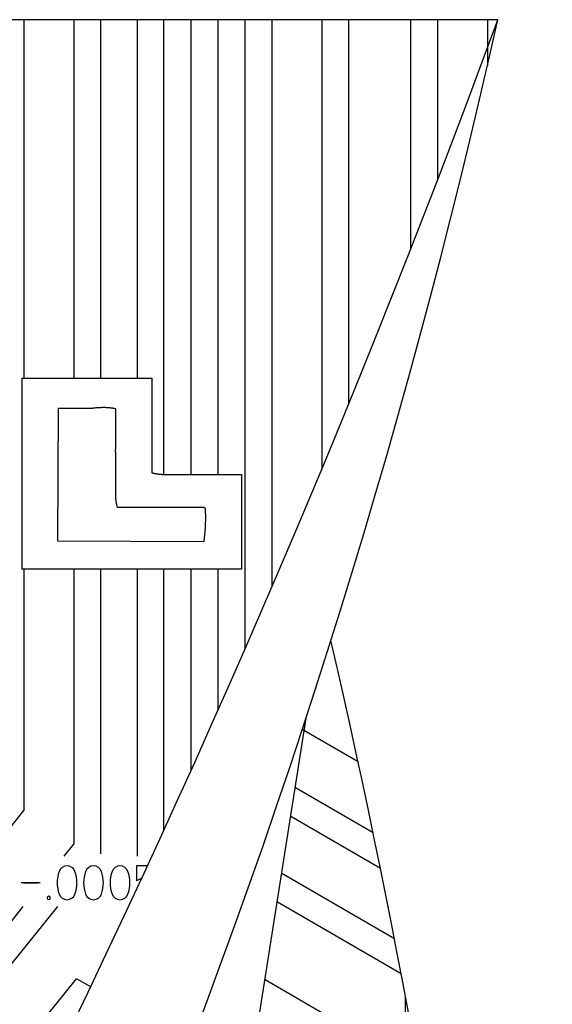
# Model space of a CAD drawing. Extents: x -15.37 to -7.87, y 7.61 to 15.55.
# Tile 7 of 7: x -9.45 to -7.87, y 11.98 to 14.9. Entities that reach past the tile are written whole.
import ezdxf

# ---------------------------------------------------------------- set-up
doc = ezdxf.new("R2010")
doc.units = 0
doc.header["$MEASUREMENT"] = 0
doc.linetypes.add('solid', pattern=[0])
doc.layers.get('0').update_dxf_attribs({"linetype": 'solid'})
doc.layers.add('1', color=7, linetype='solid')
doc.layers.add('7', color=7, linetype='solid')

msp = doc.modelspace()

# ---------------------------------------------------------------- linework, layer by layer
at = {"color": 3, "linetype": 'solid'}
for p, q in [((-9.434, 14.9), (-9.434, 13.8362)), ((-9.286, 14.9), (-9.286, 13.8362)), ((-9.206, 14.9), (-9.206, 13.8362)), ((-9.018, 13.5505), (-9.018, 14.9)), ((-8.778, 14.9), (-8.778, 13.0315)), ((-8.698, 14.9), (-8.698, 13.216)), ((-8.55, 14.9), (-8.55, 13.5655)), ((-8.47, 14.9), (-8.47, 13.7592)), ((-8.286, 14.9), (-8.286, 14.2182)), ((-8.206, 14.9), (-8.206, 14.4241)), ((-8.058, 14.9), (-8.058, 14.7633)), ((-9.4395, 13.8362), (-9.4395, 13.2696)), ((-9.4395, 13.8362), (-9.0536, 13.8362)), ((-9.0536, 13.8362), (-9.0536, 13.5553)), ((-9.3325, 13.7469), (-9.3345, 13.3541)), ((-9.3325, 13.7469), (-9.2295, 13.7469)), ((-9.1606, 13.629), (-9.1606, 13.7449)), ((-9.1606, 13.4994), (-9.1606, 13.6153)), ((-8.982, 13.5505), (-8.7876, 13.5505)), ((-8.7876, 13.5505), (-8.7876, 13.2696)), ((-8.8995, 13.4523), (-9.1558, 13.4523)), ((-8.8947, 13.4483), (-8.8995, 13.4523)), ((-9.3345, 13.3541), (-8.8995, 13.3521)), ((-8.7876, 13.2696), (-9.4395, 13.2696)), ((-9.434, 13.2696), (-9.434, 12.5531)), ((-9.286, 13.2696), (-9.286, 12.4536)), ((-9.206, 13.2696), (-9.206, 12.4254)), ((-9.018, 12.4953), (-9.018, 13.2696)), ((-8.4419, 12.6977), (-8.6076, 12.7939)), ((-8.3973, 12.4868), (-8.6281, 12.6208)), ((-9.5427, 12.4184), (-9.434, 12.5531)), ((-8.3757, 12.3818), (-8.6415, 12.536)), ((-9.3144, 12.4184), (-9.286, 12.4536)), ((-9.0993, 12.3891), (-9.0993, 12.3448)), ((-9.0669, 12.3891), (-9.0993, 12.3891)), ((-8.3342, 12.1726), (-8.6683, 12.3666)), ((-9.385, 12.3391), (-9.4421, 12.3391)), ((-9.435, 12.3391), (-9.3921, 12.3391)), ((-8.3142, 12.0685), (-8.6816, 12.2818)), ((-10.5216, 10.7966), (-9.3327, 12.2684)), ((-9.6179, 12.0427), (-9.4356, 12.2684)), ((-10.5838, 10.4368), (-9.2775, 12.0542)), ((-9.2356, 12.0299), (-9.2775, 12.0542)), ((-8.3972, 11.865), (-8.718, 12.0512)), ((-8.302, 12.0038), (-8.302, 11.185))]:
    msp.add_line(p, q, dxfattribs=at)
for centre, radius, start, end in [((-9.3057, 12.3645), 0.0248, 19.594, 160.406), ((-9.2271, 12.3645), 0.0248, 19.594, 160.406), ((-9.1486, 12.3645), 0.0248, 19.594, 160.406), ((-9.2364, 12.3391), 0.0986, 160.019, 199.981), ((-9.375, 12.3391), 0.0986, 340.019, 379.981), ((-9.1578, 12.3391), 0.0986, 160.019, 199.981), ((-9.2964, 12.3391), 0.0986, 340.019, 379.981), ((-9.0793, 12.3391), 0.0986, 160.019, 199.981), ((-9.2179, 12.3391), 0.0986, 340.019, 379.981), ((-9.0724, 12.3072), 0.0462, 104.6637, 125.5576), ((-9.3057, 12.3137), 0.0248, 199.594, 340.406), ((-9.2271, 12.3137), 0.0248, 199.594, 340.406), ((-9.1486, 12.3137), 0.0248, 199.594, 340.406), ((-9.36, 12.2941), 0.005, 0, 180), ((-9.36, 12.2941), 0.005, 180, 360)]:
    msp.add_arc(centre, radius, start, end, dxfattribs=at)
for points in [[(-9.1606, 13.7449), (-9.1872, 13.7517), (-9.2295, 13.7469)], [(-9.1606, 13.6153), (-9.1627, 13.6201), (-9.1606, 13.629)], [(-9.0536, 13.5553), (-9.0242, 13.5485), (-8.982, 13.5505)], [(-9.1558, 13.4523), (-9.1627, 13.4749), (-9.1606, 13.4994)], [(-8.8995, 13.3521), (-8.8926, 13.3904), (-8.8947, 13.4483)]]:
    msp.add_open_spline(points, degree=2, dxfattribs=at)
at = {"layer": '1', "color": 3, "linetype": 'solid'}
for p, q in [((-9.098, 14.9), (-9.098, 13.8362)), ((-8.938, 14.9), (-8.938, 13.5505)), ((-8.858, 14.9), (-8.858, 13.5505)), ((-9.098, 13.2696), (-9.098, 12.4184)), ((-8.938, 13.2696), (-8.938, 12.6713)), ((-8.858, 13.2696), (-8.858, 12.8499))]:
    msp.add_line(p, q, dxfattribs=at)
at = {"layer": '7', "color": 3, "linetype": 'solid'}
for p, q in [((-8.027, 14.9), (-10.921, 14.9)), ((-9.231, 8.801), (-8.5946, 12.8334))]:
    msp.add_line(p, q, dxfattribs=at)
for centre, radius, start, end in [((-39.549, 26.4842), 33.5831, 326.14454, 339.82188), ((-29.7466, 19.7539), 22.2554, 327.4354, 347.40239), ((-33.5015, 7.2819), 25.6381, 0.74528, 13.01972)]:
    msp.add_arc(centre, radius, start, end, dxfattribs=at)

doc.saveas('drawing.dxf')
